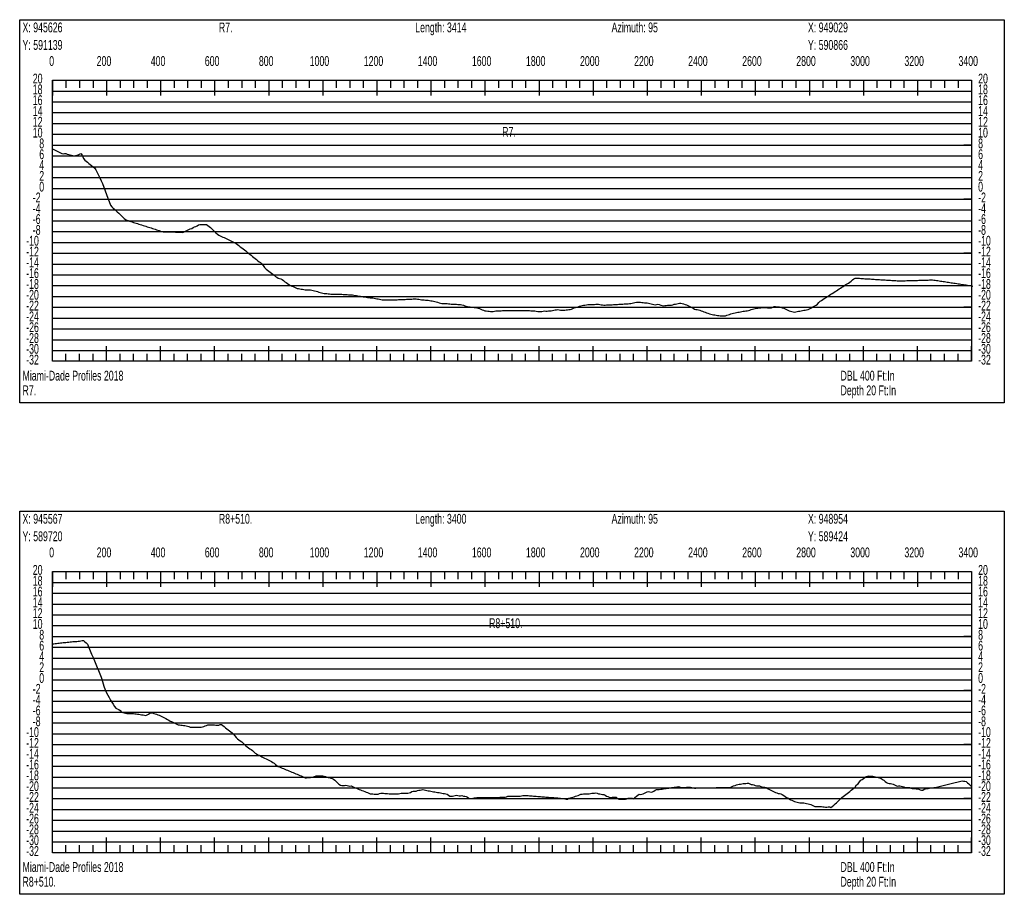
# Model space of a CAD drawing. Header units: feet. Extents: x 1 to 30, y -268 to -1.
# Tile 91 of 94: x 11 to 20, y -18 to -10. Entities that reach past the tile are written whole.
import ezdxf

# ---------------------------------------------------------------- set-up
doc = ezdxf.new("R2010")
doc.units = ezdxf.units.FT
doc.header["$MEASUREMENT"] = 0
doc.layers.add('LABELS', color=7, linetype='Continuous')
doc.layers.add('XSECTION', color=7, linetype='Continuous')

msp = doc.modelspace()

# ---------------------------------------------------------------- linework, layer by layer
at = {"layer": 'XSECTION', "color": 0, "linetype": 'Continuous'}
for points in [[(11.106, -10.09), (20.212, -10.09), (20.212, -13.635), (11.106, -13.635), (11.106, -10.09)], [(11.409, -10.65), (19.909, -10.65), (19.909, -13.25), (11.409, -13.25), (11.409, -10.65)], [(11.409, -10.65), (11.409, -10.791)], [(11.409, -10.65), (11.409, -10.791)], [(11.409, -10.65), (11.409, -10.72)], [(11.409, -10.65), (11.409, -10.72)], [(11.534, -10.65), (11.534, -10.72)], [(11.659, -10.65), (11.659, -10.72)], [(11.784, -10.65), (11.784, -10.72)], [(11.909, -10.65), (11.909, -10.791)], [(11.909, -10.65), (11.909, -10.72)], [(12.034, -10.65), (12.034, -10.72)], [(12.159, -10.65), (12.159, -10.72)], [(12.284, -10.65), (12.284, -10.72)], [(12.409, -10.65), (12.409, -10.791)], [(12.409, -10.65), (12.409, -10.72)], [(12.534, -10.65), (12.534, -10.72)], [(12.659, -10.65), (12.659, -10.72)], [(12.784, -10.65), (12.784, -10.72)], [(12.909, -10.65), (12.909, -10.791)], [(12.909, -10.65), (12.909, -10.72)], [(13.034, -10.65), (13.034, -10.72)], [(13.159, -10.65), (13.159, -10.72)], [(13.284, -10.65), (13.284, -10.72)], [(13.409, -10.65), (13.409, -10.791)], [(13.409, -10.65), (13.409, -10.72)], [(13.534, -10.65), (13.534, -10.72)], [(13.659, -10.65), (13.659, -10.72)], [(13.784, -10.65), (13.784, -10.72)], [(13.909, -10.65), (13.909, -10.791)], [(13.909, -10.65), (13.909, -10.72)], [(14.034, -10.65), (14.034, -10.72)], [(14.159, -10.65), (14.159, -10.72)], [(14.284, -10.65), (14.284, -10.72)], [(14.409, -10.65), (14.409, -10.791)], [(14.409, -10.65), (14.409, -10.72)], [(14.534, -10.65), (14.534, -10.72)], [(14.659, -10.65), (14.659, -10.72)], [(14.784, -10.65), (14.784, -10.72)], [(14.909, -10.65), (14.909, -10.791)], [(14.909, -10.65), (14.909, -10.72)], [(15.034, -10.65), (15.034, -10.72)], [(15.159, -10.65), (15.159, -10.72)], [(15.284, -10.65), (15.284, -10.72)], [(15.409, -10.65), (15.409, -10.791)], [(15.409, -10.65), (15.409, -10.72)], [(15.534, -10.65), (15.534, -10.72)], [(15.659, -10.65), (15.659, -10.72)], [(15.784, -10.65), (15.784, -10.72)], [(15.909, -10.65), (15.909, -10.791)], [(15.909, -10.65), (15.909, -10.72)], [(16.034, -10.65), (16.034, -10.72)], [(16.159, -10.65), (16.159, -10.72)], [(16.284, -10.65), (16.284, -10.72)], [(16.409, -10.65), (16.409, -10.791)], [(16.409, -10.65), (16.409, -10.72)], [(16.534, -10.65), (16.534, -10.72)], [(16.659, -10.65), (16.659, -10.72)], [(16.784, -10.65), (16.784, -10.72)], [(16.909, -10.65), (16.909, -10.791)], [(16.909, -10.65), (16.909, -10.72)], [(17.034, -10.65), (17.034, -10.72)], [(17.159, -10.65), (17.159, -10.72)], [(17.284, -10.65), (17.284, -10.72)], [(17.409, -10.65), (17.409, -10.791)], [(17.409, -10.65), (17.409, -10.72)], [(17.534, -10.65), (17.534, -10.72)], [(17.659, -10.65), (17.659, -10.72)], [(17.784, -10.65), (17.784, -10.72)], [(17.909, -10.65), (17.909, -10.791)], [(17.909, -10.65), (17.909, -10.72)], [(18.034, -10.65), (18.034, -10.72)], [(18.159, -10.65), (18.159, -10.72)], [(18.284, -10.65), (18.284, -10.72)], [(18.409, -10.65), (18.409, -10.791)], [(18.409, -10.65), (18.409, -10.72)], [(18.534, -10.65), (18.534, -10.72)], [(18.659, -10.65), (18.659, -10.72)], [(18.784, -10.65), (18.784, -10.72)], [(18.909, -10.65), (18.909, -10.791)], [(18.909, -10.65), (18.909, -10.72)], [(19.034, -10.65), (19.034, -10.72)], [(19.159, -10.65), (19.159, -10.72)], [(19.284, -10.65), (19.284, -10.72)], [(19.409, -10.65), (19.409, -10.791)], [(19.409, -10.65), (19.409, -10.72)], [(19.534, -10.65), (19.534, -10.72)], [(19.659, -10.65), (19.659, -10.72)], [(19.784, -10.65), (19.784, -10.72)], [(19.909, -10.65), (19.909, -10.791)], [(19.909, -10.65), (19.909, -10.72)], [(11.409, -11.25), (11.479, -11.25)], [(19.909, -11.25), (19.839, -11.25)], [(11.409, -11.75), (11.479, -11.75)], [(19.909, -11.75), (19.839, -11.75)], [(11.409, -12.25), (11.479, -12.25)], [(19.909, -12.25), (19.839, -12.25)], [(11.409, -12.75), (11.479, -12.75)], [(19.909, -12.75), (19.839, -12.75)], [(11.409, -13.25), (11.409, -13.109)], [(11.409, -13.25), (11.409, -13.109)], [(11.909, -13.25), (11.909, -13.109)], [(12.409, -13.25), (12.409, -13.109)], [(12.909, -13.25), (12.909, -13.109)], [(13.409, -13.25), (13.409, -13.109)], [(13.909, -13.25), (13.909, -13.109)], [(14.409, -13.25), (14.409, -13.109)], [(14.909, -13.25), (14.909, -13.109)], [(15.409, -13.25), (15.409, -13.109)], [(15.909, -13.25), (15.909, -13.109)], [(16.409, -13.25), (16.409, -13.109)], [(16.909, -13.25), (16.909, -13.109)], [(17.409, -13.25), (17.409, -13.109)], [(17.909, -13.25), (17.909, -13.109)], [(18.409, -13.25), (18.409, -13.109)], [(18.909, -13.25), (18.909, -13.109)], [(19.409, -13.25), (19.409, -13.109)], [(19.909, -13.25), (19.909, -13.109)], [(11.409, -13.25), (11.409, -13.18)], [(11.409, -13.25), (11.409, -13.18)], [(11.534, -13.25), (11.534, -13.18)], [(11.659, -13.25), (11.659, -13.18)], [(11.784, -13.25), (11.784, -13.18)], [(11.909, -13.25), (11.909, -13.18)], [(12.034, -13.25), (12.034, -13.18)], [(12.159, -13.25), (12.159, -13.18)], [(12.284, -13.25), (12.284, -13.18)], [(12.409, -13.25), (12.409, -13.18)], [(12.534, -13.25), (12.534, -13.18)], [(12.659, -13.25), (12.659, -13.18)], [(12.784, -13.25), (12.784, -13.18)], [(12.909, -13.25), (12.909, -13.18)], [(13.034, -13.25), (13.034, -13.18)], [(13.159, -13.25), (13.159, -13.18)], [(13.284, -13.25), (13.284, -13.18)], [(13.409, -13.25), (13.409, -13.18)], [(13.534, -13.25), (13.534, -13.18)], [(13.659, -13.25), (13.659, -13.18)], [(13.784, -13.25), (13.784, -13.18)], [(13.909, -13.25), (13.909, -13.18)], [(14.034, -13.25), (14.034, -13.18)], [(14.159, -13.25), (14.159, -13.18)], [(14.284, -13.25), (14.284, -13.18)], [(14.409, -13.25), (14.409, -13.18)], [(14.534, -13.25), (14.534, -13.18)], [(14.659, -13.25), (14.659, -13.18)], [(14.784, -13.25), (14.784, -13.18)], [(14.909, -13.25), (14.909, -13.18)], [(15.034, -13.25), (15.034, -13.18)], [(15.159, -13.25), (15.159, -13.18)], [(15.284, -13.25), (15.284, -13.18)], [(15.409, -13.25), (15.409, -13.18)], [(15.534, -13.25), (15.534, -13.18)], [(15.659, -13.25), (15.659, -13.18)], [(15.784, -13.25), (15.784, -13.18)], [(15.909, -13.25), (15.909, -13.18)], [(16.034, -13.25), (16.034, -13.18)], [(16.159, -13.25), (16.159, -13.18)], [(16.284, -13.25), (16.284, -13.18)], [(16.409, -13.25), (16.409, -13.18)], [(16.534, -13.25), (16.534, -13.18)], [(16.659, -13.25), (16.659, -13.18)], [(16.784, -13.25), (16.784, -13.18)], [(16.909, -13.25), (16.909, -13.18)], [(17.034, -13.25), (17.034, -13.18)], [(17.159, -13.25), (17.159, -13.18)], [(17.284, -13.25), (17.284, -13.18)], [(17.409, -13.25), (17.409, -13.18)], [(17.534, -13.25), (17.534, -13.18)], [(17.659, -13.25), (17.659, -13.18)], [(17.784, -13.25), (17.784, -13.18)], [(17.909, -13.25), (17.909, -13.18)], [(18.034, -13.25), (18.034, -13.18)], [(18.159, -13.25), (18.159, -13.18)], [(18.284, -13.25), (18.284, -13.18)], [(18.409, -13.25), (18.409, -13.18)], [(18.534, -13.25), (18.534, -13.18)], [(18.659, -13.25), (18.659, -13.18)], [(18.784, -13.25), (18.784, -13.18)], [(18.909, -13.25), (18.909, -13.18)], [(19.034, -13.25), (19.034, -13.18)], [(19.159, -13.25), (19.159, -13.18)], [(19.284, -13.25), (19.284, -13.18)], [(19.409, -13.25), (19.409, -13.18)], [(19.534, -13.25), (19.534, -13.18)], [(19.659, -13.25), (19.659, -13.18)], [(19.784, -13.25), (19.784, -13.18)], [(19.909, -13.25), (19.909, -13.18)], [(11.106, -14.635), (20.212, -14.635), (20.212, -18.18), (11.106, -18.18), (11.106, -14.635)], [(11.409, -15.195), (19.909, -15.195), (19.909, -17.795), (11.409, -17.795), (11.409, -15.195)], [(11.409, -15.195), (11.409, -15.336)], [(11.409, -15.195), (11.409, -15.336)], [(11.409, -15.195), (11.409, -15.265)], [(11.409, -15.195), (11.409, -15.265)], [(11.534, -15.195), (11.534, -15.265)], [(11.659, -15.195), (11.659, -15.265)], [(11.784, -15.195), (11.784, -15.265)], [(11.909, -15.195), (11.909, -15.336)], [(11.909, -15.195), (11.909, -15.265)], [(12.034, -15.195), (12.034, -15.265)], [(12.159, -15.195), (12.159, -15.265)], [(12.284, -15.195), (12.284, -15.265)], [(12.409, -15.195), (12.409, -15.336)], [(12.409, -15.195), (12.409, -15.265)], [(12.534, -15.195), (12.534, -15.265)], [(12.659, -15.195), (12.659, -15.265)], [(12.784, -15.195), (12.784, -15.265)], [(12.909, -15.195), (12.909, -15.336)], [(12.909, -15.195), (12.909, -15.265)], [(13.034, -15.195), (13.034, -15.265)], [(13.159, -15.195), (13.159, -15.265)], [(13.284, -15.195), (13.284, -15.265)], [(13.409, -15.195), (13.409, -15.336)], [(13.409, -15.195), (13.409, -15.265)], [(13.534, -15.195), (13.534, -15.265)], [(13.659, -15.195), (13.659, -15.265)], [(13.784, -15.195), (13.784, -15.265)], [(13.909, -15.195), (13.909, -15.336)], [(13.909, -15.195), (13.909, -15.265)], [(14.034, -15.195), (14.034, -15.265)], [(14.159, -15.195), (14.159, -15.265)], [(14.284, -15.195), (14.284, -15.265)], [(14.409, -15.195), (14.409, -15.336)], [(14.409, -15.195), (14.409, -15.265)], [(14.534, -15.195), (14.534, -15.265)], [(14.659, -15.195), (14.659, -15.265)], [(14.784, -15.195), (14.784, -15.265)], [(14.909, -15.195), (14.909, -15.336)], [(14.909, -15.195), (14.909, -15.265)], [(15.034, -15.195), (15.034, -15.265)], [(15.159, -15.195), (15.159, -15.265)], [(15.284, -15.195), (15.284, -15.265)], [(15.409, -15.195), (15.409, -15.336)], [(15.409, -15.195), (15.409, -15.265)], [(15.534, -15.195), (15.534, -15.265)], [(15.659, -15.195), (15.659, -15.265)], [(15.784, -15.195), (15.784, -15.265)], [(15.909, -15.195), (15.909, -15.336)], [(15.909, -15.195), (15.909, -15.265)], [(16.034, -15.195), (16.034, -15.265)], [(16.159, -15.195), (16.159, -15.265)], [(16.284, -15.195), (16.284, -15.265)], [(16.409, -15.195), (16.409, -15.336)], [(16.409, -15.195), (16.409, -15.265)], [(16.534, -15.195), (16.534, -15.265)], [(16.659, -15.195), (16.659, -15.265)], [(16.784, -15.195), (16.784, -15.265)], [(16.909, -15.195), (16.909, -15.336)], [(16.909, -15.195), (16.909, -15.265)], [(17.034, -15.195), (17.034, -15.265)], [(17.159, -15.195), (17.159, -15.265)], [(17.284, -15.195), (17.284, -15.265)], [(17.409, -15.195), (17.409, -15.336)], [(17.409, -15.195), (17.409, -15.265)], [(17.534, -15.195), (17.534, -15.265)], [(17.659, -15.195), (17.659, -15.265)], [(17.784, -15.195), (17.784, -15.265)], [(17.909, -15.195), (17.909, -15.336)], [(17.909, -15.195), (17.909, -15.265)], [(18.034, -15.195), (18.034, -15.265)], [(18.159, -15.195), (18.159, -15.265)], [(18.284, -15.195), (18.284, -15.265)], [(18.409, -15.195), (18.409, -15.336)], [(18.409, -15.195), (18.409, -15.265)], [(18.534, -15.195), (18.534, -15.265)], [(18.659, -15.195), (18.659, -15.265)], [(18.784, -15.195), (18.784, -15.265)], [(18.909, -15.195), (18.909, -15.336)], [(18.909, -15.195), (18.909, -15.265)], [(19.034, -15.195), (19.034, -15.265)], [(19.159, -15.195), (19.159, -15.265)], [(19.284, -15.195), (19.284, -15.265)], [(19.409, -15.195), (19.409, -15.336)], [(19.409, -15.195), (19.409, -15.265)], [(19.534, -15.195), (19.534, -15.265)], [(19.659, -15.195), (19.659, -15.265)], [(19.784, -15.195), (19.784, -15.265)], [(19.909, -15.195), (19.909, -15.336)], [(19.909, -15.195), (19.909, -15.265)], [(11.409, -15.795), (11.479, -15.795)], [(19.909, -15.795), (19.839, -15.795)], [(11.409, -16.295), (11.479, -16.295)], [(19.909, -16.295), (19.839, -16.295)], [(11.409, -16.795), (11.479, -16.795)], [(19.909, -16.795), (19.839, -16.795)], [(11.409, -17.295), (11.479, -17.295)], [(19.909, -17.295), (19.839, -17.295)], [(11.409, -17.795), (11.409, -17.654)], [(11.409, -17.795), (11.409, -17.654)], [(11.909, -17.795), (11.909, -17.654)], [(12.409, -17.795), (12.409, -17.654)], [(12.909, -17.795), (12.909, -17.654)], [(13.409, -17.795), (13.409, -17.654)], [(13.909, -17.795), (13.909, -17.654)], [(14.409, -17.795), (14.409, -17.654)], [(14.909, -17.795), (14.909, -17.654)], [(15.409, -17.795), (15.409, -17.654)], [(15.909, -17.795), (15.909, -17.654)], [(16.409, -17.795), (16.409, -17.654)], [(16.909, -17.795), (16.909, -17.654)], [(17.409, -17.795), (17.409, -17.654)], [(17.909, -17.795), (17.909, -17.654)], [(18.409, -17.795), (18.409, -17.654)], [(18.909, -17.795), (18.909, -17.654)], [(19.409, -17.795), (19.409, -17.654)], [(19.909, -17.795), (19.909, -17.654)], [(11.409, -17.795), (11.409, -17.725)], [(11.409, -17.795), (11.409, -17.725)], [(11.534, -17.795), (11.534, -17.725)], [(11.659, -17.795), (11.659, -17.725)], [(11.784, -17.795), (11.784, -17.725)], [(11.909, -17.795), (11.909, -17.725)], [(12.034, -17.795), (12.034, -17.725)], [(12.159, -17.795), (12.159, -17.725)], [(12.284, -17.795), (12.284, -17.725)], [(12.409, -17.795), (12.409, -17.725)], [(12.534, -17.795), (12.534, -17.725)], [(12.659, -17.795), (12.659, -17.725)], [(12.784, -17.795), (12.784, -17.725)], [(12.909, -17.795), (12.909, -17.725)], [(13.034, -17.795), (13.034, -17.725)], [(13.159, -17.795), (13.159, -17.725)], [(13.284, -17.795), (13.284, -17.725)], [(13.409, -17.795), (13.409, -17.725)], [(13.534, -17.795), (13.534, -17.725)], [(13.659, -17.795), (13.659, -17.725)], [(13.784, -17.795), (13.784, -17.725)], [(13.909, -17.795), (13.909, -17.725)], [(14.034, -17.795), (14.034, -17.725)], [(14.159, -17.795), (14.159, -17.725)], [(14.284, -17.795), (14.284, -17.725)], [(14.409, -17.795), (14.409, -17.725)], [(14.534, -17.795), (14.534, -17.725)], [(14.659, -17.795), (14.659, -17.725)], [(14.784, -17.795), (14.784, -17.725)], [(14.909, -17.795), (14.909, -17.725)], [(15.034, -17.795), (15.034, -17.725)], [(15.159, -17.795), (15.159, -17.725)], [(15.284, -17.795), (15.284, -17.725)], [(15.409, -17.795), (15.409, -17.725)], [(15.534, -17.795), (15.534, -17.725)], [(15.659, -17.795), (15.659, -17.725)], [(15.784, -17.795), (15.784, -17.725)], [(15.909, -17.795), (15.909, -17.725)], [(16.034, -17.795), (16.034, -17.725)], [(16.159, -17.795), (16.159, -17.725)], [(16.284, -17.795), (16.284, -17.725)], [(16.409, -17.795), (16.409, -17.725)], [(16.534, -17.795), (16.534, -17.725)], [(16.659, -17.795), (16.659, -17.725)], [(16.784, -17.795), (16.784, -17.725)], [(16.909, -17.795), (16.909, -17.725)], [(17.034, -17.795), (17.034, -17.725)], [(17.159, -17.795), (17.159, -17.725)], [(17.284, -17.795), (17.284, -17.725)], [(17.409, -17.795), (17.409, -17.725)], [(17.534, -17.795), (17.534, -17.725)], [(17.659, -17.795), (17.659, -17.725)], [(17.784, -17.795), (17.784, -17.725)], [(17.909, -17.795), (17.909, -17.725)], [(18.034, -17.795), (18.034, -17.725)], [(18.159, -17.795), (18.159, -17.725)], [(18.284, -17.795), (18.284, -17.725)], [(18.409, -17.795), (18.409, -17.725)], [(18.534, -17.795), (18.534, -17.725)], [(18.659, -17.795), (18.659, -17.725)], [(18.784, -17.795), (18.784, -17.725)], [(18.909, -17.795), (18.909, -17.725)], [(19.034, -17.795), (19.034, -17.725)], [(19.159, -17.795), (19.159, -17.725)], [(19.284, -17.795), (19.284, -17.725)], [(19.409, -17.795), (19.409, -17.725)], [(19.534, -17.795), (19.534, -17.725)], [(19.659, -17.795), (19.659, -17.725)], [(19.784, -17.795), (19.784, -17.725)], [(19.909, -17.795), (19.909, -17.725)]]:
    msp.add_lwpolyline(points, dxfattribs=at)
at = {"layer": 'XSECTION', "color": 0}
for points in [[(11.409, -10.75), (19.909, -10.75)], [(11.409, -10.85), (19.909, -10.85)], [(11.409, -10.95), (19.909, -10.95)], [(11.409, -11.05), (19.909, -11.05)], [(11.409, -11.15), (19.909, -11.15)], [(11.409, -11.25), (19.909, -11.25)], [(11.409, -11.35), (19.909, -11.35)], [(11.409, -11.45), (19.909, -11.45)], [(11.409, -11.55), (19.909, -11.55)], [(11.409, -11.65), (19.909, -11.65)], [(11.409, -11.75), (19.909, -11.75)], [(11.409, -11.85), (19.909, -11.85)], [(11.409, -11.95), (19.909, -11.95)], [(11.409, -12.05), (19.909, -12.05)], [(11.409, -12.15), (19.909, -12.15)], [(11.409, -12.25), (19.909, -12.25)], [(11.409, -12.35), (19.909, -12.35)], [(11.409, -12.45), (19.909, -12.45)], [(11.409, -12.55), (19.909, -12.55)], [(11.409, -12.65), (19.909, -12.65)], [(11.409, -12.75), (19.909, -12.75)], [(11.409, -12.85), (19.909, -12.85)], [(11.409, -12.95), (19.909, -12.95)], [(11.409, -13.05), (19.909, -13.05)], [(11.409, -13.15), (19.909, -13.15)], [(11.409, -15.295), (19.909, -15.295)], [(11.409, -15.395), (19.909, -15.395)], [(11.409, -15.495), (19.909, -15.495)], [(11.409, -15.595), (19.909, -15.595)], [(11.409, -15.695), (19.909, -15.695)], [(11.409, -15.795), (19.909, -15.795)], [(11.409, -15.895), (19.909, -15.895)], [(11.409, -15.995), (19.909, -15.995)], [(11.409, -16.095), (19.909, -16.095)], [(11.409, -16.195), (19.909, -16.195)], [(11.409, -16.295), (19.909, -16.295)], [(11.409, -16.395), (19.909, -16.395)], [(11.409, -16.495), (19.909, -16.495)], [(11.409, -16.595), (19.909, -16.595)], [(11.409, -16.695), (19.909, -16.695)], [(11.409, -16.795), (19.909, -16.795)], [(11.409, -16.895), (19.909, -16.895)], [(11.409, -16.995), (19.909, -16.995)], [(11.409, -17.095), (19.909, -17.095)], [(11.409, -17.195), (19.909, -17.195)], [(11.409, -17.295), (19.909, -17.295)], [(11.409, -17.395), (19.909, -17.395)], [(11.409, -17.495), (19.909, -17.495)], [(11.409, -17.595), (19.909, -17.595)], [(11.409, -17.695), (19.909, -17.695)]]:
    msp.add_lwpolyline(points, dxfattribs=at)
at = {"layer": 'XSECTION', "color": 5, "linetype": 'Continuous'}
for points in [[(11.409, -11.286), (11.4215, -11.292), (11.434, -11.298), (11.4465, -11.304), (11.459, -11.3095), (11.4715, -11.3155), (11.484, -11.3215), (11.4965, -11.3275), (11.509, -11.3295), (11.5215, -11.329), (11.534, -11.329), (11.5465, -11.333), (11.559, -11.3365), (11.5715, -11.34), (11.584, -11.344), (11.5965, -11.3475), (11.609, -11.35), (11.6215, -11.347), (11.634, -11.3435), (11.6465, -11.34), (11.659, -11.334), (11.6715, -11.328), (11.684, -11.343), (11.6965, -11.3735), (11.709, -11.389), (11.7215, -11.399), (11.734, -11.409), (11.7465, -11.4195), (11.759, -11.4295), (11.7715, -11.44), (11.784, -11.45), (11.7965, -11.46), (11.809, -11.4795), (11.8215, -11.5045), (11.834, -11.529), (11.8465, -11.554), (11.859, -11.579), (11.8715, -11.606), (11.884, -11.6395), (11.8965, -11.673), (11.909, -11.706), (11.9215, -11.7395), (11.934, -11.7725), (11.9465, -11.806), (11.959, -11.8205), (11.9715, -11.832), (11.984, -11.844), (11.9965, -11.856), (12.009, -11.868), (12.0215, -11.88), (12.034, -11.892), (12.0465, -11.904), (12.059, -11.916), (12.0715, -11.928), (12.084, -11.9385), (12.0965, -11.9435), (12.109, -11.9485), (12.1215, -11.9525), (12.134, -11.9565), (12.1465, -11.9605), (12.159, -11.9645), (12.1715, -11.9685), (12.184, -11.9725), (12.1965, -11.9765), (12.209, -11.9805), (12.2215, -11.9845), (12.234, -11.9885), (12.2465, -11.9925), (12.259, -11.9965), (12.2715, -12.0005), (12.284, -12.0045), (12.2965, -12.0085), (12.309, -12.0125), (12.3215, -12.0165), (12.334, -12.0205), (12.3465, -12.0245), (12.359, -12.0285), (12.3715, -12.033), (12.384, -12.037), (12.3965, -12.041), (12.409, -12.045), (12.4215, -12.049), (12.434, -12.053), (12.4465, -12.053), (12.459, -12.053), (12.4715, -12.0525), (12.484, -12.0525), (12.4965, -12.0525), (12.509, -12.0525), (12.5215, -12.053), (12.534, -12.0535), (12.5465, -12.054), (12.559, -12.0545), (12.5715, -12.0555), (12.584, -12.056), (12.5965, -12.0565), (12.609, -12.057), (12.6215, -12.0565), (12.634, -12.0505), (12.6465, -12.0445), (12.659, -12.038), (12.6715, -12.032), (12.684, -12.026), (12.6965, -12.02), (12.709, -12.0135), (12.7215, -12.0075), (12.734, -12.0015), (12.7465, -11.9955), (12.759, -11.989), (12.7715, -11.985), (12.784, -11.985), (12.7965, -11.985), (12.809, -11.985), (12.8215, -11.985), (12.834, -11.985), (12.8465, -11.9935), (12.859, -12.002), (12.8715, -12.0135), (12.884, -12.0255), (12.8965, -12.037), (12.909, -12.049), (12.9215, -12.0605), (12.934, -12.0725), (12.9465, -12.082), (12.959, -12.0895), (12.9715, -12.0955), (12.984, -12.1005), (12.9965, -12.106), (13.009, -12.111), (13.0215, -12.117), (13.034, -12.124), (13.0465, -12.1295), (13.059, -12.135), (13.0715, -12.141), (13.084, -12.1475), (13.0965, -12.154), (13.109, -12.1605), (13.1215, -12.17), (13.134, -12.18), (13.1465, -12.19), (13.159, -12.1995), (13.1715, -12.2095), (13.184, -12.2195), (13.1965, -12.2295), (13.209, -12.2395), (13.2215, -12.2495), (13.234, -12.2595), (13.2465, -12.2695), (13.259, -12.279), (13.2715, -12.289), (13.284, -12.299), (13.2965, -12.309), (13.309, -12.319), (13.3215, -12.3285), (13.334, -12.3365), (13.3465, -12.3475), (13.359, -12.364), (13.3715, -12.381), (13.384, -12.3975), (13.3965, -12.4075), (13.409, -12.416), (13.4215, -12.425), (13.434, -12.4335), (13.4465, -12.4425), (13.459, -12.453), (13.4715, -12.465), (13.484, -12.473), (13.4965, -12.4805), (13.509, -12.483), (13.5215, -12.487), (13.534, -12.4925), (13.5465, -12.5025), (13.559, -12.5145), (13.5715, -12.521), (13.584, -12.529), (13.5965, -12.5405), (13.609, -12.548), (13.6215, -12.5535), (13.634, -12.559), (13.6465, -12.5645), (13.659, -12.57), (13.6715, -12.575), (13.684, -12.5775), (13.6965, -12.58), (13.709, -12.5815), (13.7215, -12.5835), (13.734, -12.5855), (13.7465, -12.5875), (13.759, -12.589), (13.7715, -12.589), (13.784, -12.589), (13.7965, -12.589), (13.809, -12.591), (13.8215, -12.594), (13.834, -12.598), (13.8465, -12.602), (13.859, -12.6055), (13.8715, -12.6095), (13.884, -12.6135), (13.8965, -12.6175), (13.909, -12.62), (13.9215, -12.6215), (13.934, -12.6225), (13.9465, -12.624), (13.959, -12.6255), (13.9715, -12.6265), (13.984, -12.628), (13.9965, -12.629), (14.009, -12.6285), (14.0215, -12.6285), (14.034, -12.6285), (14.0465, -12.6285), (14.059, -12.6285), (14.0715, -12.628), (14.084, -12.6285), (14.0965, -12.631), (14.109, -12.633), (14.1215, -12.633), (14.134, -12.633), (14.1465, -12.634), (14.159, -12.635), (14.1715, -12.636), (14.184, -12.6365), (14.1965, -12.638), (14.209, -12.6405), (14.2215, -12.6425), (14.234, -12.6445), (14.2465, -12.6465), (14.259, -12.6485), (14.2715, -12.6505), (14.284, -12.6525), (14.2965, -12.6545), (14.309, -12.6565), (14.3215, -12.6585), (14.334, -12.6605), (14.3465, -12.662), (14.359, -12.662), (14.3715, -12.6635), (14.384, -12.666), (14.3965, -12.6685), (14.409, -12.671), (14.4215, -12.6735), (14.434, -12.6755), (14.4465, -12.678), (14.459, -12.6805), (14.4715, -12.6815), (14.484, -12.6815), (14.4965, -12.682), (14.509, -12.682), (14.5215, -12.682), (14.534, -12.682), (14.5465, -12.682), (14.559, -12.6825), (14.5715, -12.6825), (14.584, -12.6825), (14.5965, -12.6825), (14.609, -12.6795), (14.6215, -12.6785), (14.634, -12.6785), (14.6465, -12.6785), (14.659, -12.6785), (14.6715, -12.6795), (14.684, -12.6765), (14.6965, -12.6745), (14.709, -12.6745), (14.7215, -12.6745), (14.734, -12.6745), (14.7465, -12.672), (14.759, -12.6705), (14.7715, -12.673), (14.784, -12.675), (14.7965, -12.675), (14.809, -12.677), (14.8215, -12.68), (14.834, -12.68), (14.8465, -12.681), (14.859, -12.684), (14.8715, -12.685), (14.884, -12.6855), (14.8965, -12.6885), (14.909, -12.691), (14.9215, -12.691), (14.934, -12.6925), (14.9465, -12.696), (14.959, -12.7), (14.9715, -12.7035), (14.984, -12.7075), (14.9965, -12.7115), (15.009, -12.715), (15.0215, -12.7155), (15.034, -12.7155), (15.0465, -12.7155), (15.059, -12.716), (15.0715, -12.717), (15.084, -12.7185), (15.0965, -12.72), (15.109, -12.7205), (15.1215, -12.7205), (15.134, -12.7205), (15.1465, -12.722), (15.159, -12.7245), (15.1715, -12.725), (15.184, -12.7255), (15.1965, -12.728), (15.209, -12.7315), (15.2215, -12.737), (15.234, -12.741), (15.2465, -12.7425), (15.259, -12.7445), (15.2715, -12.7465), (15.284, -12.748), (15.2965, -12.75), (15.309, -12.7515), (15.3215, -12.7535), (15.334, -12.755), (15.3465, -12.758), (15.359, -12.761), (15.3715, -12.767), (15.384, -12.7725), (15.3965, -12.778), (15.409, -12.782), (15.4215, -12.7845), (15.434, -12.7855), (15.4465, -12.787), (15.459, -12.788), (15.4715, -12.789), (15.484, -12.7895), (15.4965, -12.7865), (15.509, -12.7845), (15.5215, -12.7835), (15.534, -12.783), (15.5465, -12.782), (15.559, -12.7815), (15.5715, -12.7805), (15.584, -12.78), (15.5965, -12.7795), (15.609, -12.7795), (15.6215, -12.7795), (15.634, -12.7795), (15.6465, -12.7795), (15.659, -12.7795), (15.6715, -12.7795), (15.684, -12.7795), (15.6965, -12.7795), (15.709, -12.7795), (15.7215, -12.7795), (15.734, -12.7795), (15.7465, -12.7795), (15.759, -12.7795), (15.7715, -12.7795), (15.784, -12.7795), (15.7965, -12.7795), (15.809, -12.7795), (15.8215, -12.7805), (15.834, -12.7835), (15.8465, -12.7845), (15.859, -12.7845), (15.8715, -12.7845), (15.884, -12.7855), (15.8965, -12.788), (15.909, -12.7895), (15.9215, -12.7895), (15.934, -12.788), (15.9465, -12.785), (15.959, -12.7845), (15.9715, -12.785), (15.984, -12.785), (15.9965, -12.7845), (16.009, -12.7845), (16.0215, -12.7835), (16.034, -12.781), (16.0465, -12.778), (16.059, -12.775), (16.0715, -12.7725), (16.084, -12.771), (16.0965, -12.774), (16.109, -12.7755), (16.1215, -12.7755), (16.134, -12.7755), (16.1465, -12.7755), (16.159, -12.775), (16.1715, -12.7735), (16.184, -12.7715), (16.1965, -12.7695), (16.209, -12.7665), (16.2215, -12.7615), (16.234, -12.756), (16.2465, -12.7535), (16.259, -12.75), (16.2715, -12.7445), (16.284, -12.7405), (16.2965, -12.7375), (16.309, -12.735), (16.3215, -12.732), (16.334, -12.7295), (16.3465, -12.7265), (16.359, -12.7255), (16.3715, -12.725), (16.384, -12.7245), (16.3965, -12.724), (16.409, -12.7235), (16.4215, -12.723), (16.434, -12.7225), (16.4465, -12.722), (16.459, -12.721), (16.4715, -12.723), (16.484, -12.726), (16.4965, -12.7285), (16.509, -12.73), (16.5215, -12.7295), (16.534, -12.7285), (16.5465, -12.728), (16.559, -12.7275), (16.5715, -12.7265), (16.584, -12.726), (16.5965, -12.725), (16.609, -12.7245), (16.6215, -12.7235), (16.634, -12.723), (16.6465, -12.722), (16.659, -12.7215), (16.6715, -12.7205), (16.684, -12.72), (16.6965, -12.719), (16.709, -12.7185), (16.7215, -12.7175), (16.734, -12.717), (16.7465, -12.716), (16.759, -12.7145), (16.7715, -12.7115), (16.784, -12.7095), (16.7965, -12.706), (16.809, -12.703), (16.8215, -12.702), (16.834, -12.702), (16.8465, -12.7035), (16.859, -12.7055), (16.8715, -12.707), (16.884, -12.7085), (16.8965, -12.7095), (16.909, -12.7105), (16.9215, -12.712), (16.934, -12.715), (16.9465, -12.718), (16.959, -12.721), (16.9715, -12.724), (16.984, -12.7265), (16.9965, -12.7245), (17.009, -12.7225), (17.0215, -12.724), (17.034, -12.7295), (17.0465, -12.735), (17.059, -12.736), (17.0715, -12.7345), (17.084, -12.733), (17.0965, -12.732), (17.109, -12.732), (17.1215, -12.732), (17.134, -12.73), (17.1465, -12.726), (17.159, -12.7225), (17.1715, -12.72), (17.184, -12.717), (17.1965, -12.7145), (17.209, -12.7125), (17.2215, -12.713), (17.234, -12.7145), (17.2465, -12.7175), (17.259, -12.723), (17.2715, -12.729), (17.284, -12.735), (17.2965, -12.741), (17.309, -12.747), (17.3215, -12.7525), (17.334, -12.7585), (17.3465, -12.7665), (17.359, -12.7715), (17.3715, -12.7715), (17.384, -12.7735), (17.3965, -12.778), (17.409, -12.7825), (17.4215, -12.7875), (17.434, -12.792), (17.4465, -12.7965), (17.459, -12.8015), (17.4715, -12.806), (17.484, -12.81), (17.4965, -12.8125), (17.509, -12.816), (17.5215, -12.819), (17.534, -12.821), (17.5465, -12.823), (17.559, -12.825), (17.5715, -12.827), (17.584, -12.8285), (17.5965, -12.8285), (17.609, -12.8285), (17.6215, -12.8285), (17.634, -12.8285), (17.6465, -12.8245), (17.659, -12.819), (17.6715, -12.8155), (17.684, -12.8115), (17.6965, -12.808), (17.709, -12.8045), (17.7215, -12.8005), (17.734, -12.797), (17.7465, -12.795), (17.759, -12.795), (17.7715, -12.793), (17.784, -12.7905), (17.7965, -12.7875), (17.809, -12.785), (17.8215, -12.7835), (17.834, -12.782), (17.8465, -12.7805), (17.859, -12.776), (17.8715, -12.7705), (17.884, -12.7675), (17.8965, -12.7645), (17.909, -12.7615), (17.9215, -12.7595), (17.934, -12.7575), (17.9465, -12.7555), (17.959, -12.754), (17.9715, -12.751), (17.984, -12.7515), (17.9965, -12.7525), (18.009, -12.753), (18.0215, -12.754), (18.034, -12.7545), (18.0465, -12.7555), (18.059, -12.755), (18.0715, -12.7495), (18.084, -12.7435), (18.0965, -12.7425), (18.109, -12.7445), (18.1215, -12.746), (18.134, -12.746), (18.1465, -12.7485), (18.159, -12.754), (18.1715, -12.7595), (18.184, -12.765), (18.1965, -12.7705), (18.209, -12.7765), (18.2215, -12.7825), (18.234, -12.7865), (18.2465, -12.7895), (18.259, -12.7925), (18.2715, -12.7945), (18.284, -12.792), (18.2965, -12.7895), (18.309, -12.7875), (18.3215, -12.785), (18.334, -12.7825), (18.3465, -12.7805), (18.359, -12.778), (18.3715, -12.7755), (18.384, -12.7735), (18.3965, -12.771), (18.409, -12.766), (18.4215, -12.758), (18.434, -12.7505), (18.4465, -12.7435), (18.459, -12.7375), (18.4715, -12.7315), (18.484, -12.7205), (18.4965, -12.707), (18.509, -12.694), (18.5215, -12.686), (18.534, -12.678), (18.5465, -12.67), (18.559, -12.662), (18.5715, -12.654), (18.584, -12.646), (18.5965, -12.6375), (18.609, -12.6295), (18.6215, -12.6215), (18.634, -12.6135), (18.6465, -12.6055), (18.659, -12.5975), (18.6715, -12.589), (18.684, -12.581), (18.6965, -12.573), (18.709, -12.565), (18.7215, -12.557), (18.734, -12.5485), (18.7465, -12.54), (18.759, -12.5325), (18.7715, -12.526), (18.784, -12.519), (18.7965, -12.508), (18.809, -12.4975), (18.8215, -12.487), (18.834, -12.4795), (18.8465, -12.4805), (18.859, -12.4815), (18.8715, -12.482), (18.884, -12.483), (18.8965, -12.484), (18.909, -12.4845), (18.9215, -12.4855), (18.934, -12.486), (18.9465, -12.487), (18.959, -12.488), (18.9715, -12.4885), (18.984, -12.4895), (18.9965, -12.49), (19.009, -12.491), (19.0215, -12.492), (19.034, -12.4925), (19.0465, -12.4935), (19.059, -12.494), (19.0715, -12.495), (19.084, -12.496), (19.0965, -12.4965), (19.109, -12.4975), (19.1215, -12.498), (19.134, -12.499), (19.1465, -12.4995), (19.159, -12.5005), (19.1715, -12.5015), (19.184, -12.502), (19.1965, -12.503), (19.209, -12.5035), (19.2215, -12.506), (19.234, -12.5055), (19.2465, -12.5055), (19.259, -12.505), (19.2715, -12.5045), (19.284, -12.5045), (19.2965, -12.504), (19.309, -12.5035), (19.3215, -12.5035), (19.334, -12.503), (19.3465, -12.5025), (19.359, -12.5025), (19.3715, -12.502), (19.384, -12.5015), (19.3965, -12.5015), (19.409, -12.501), (19.4215, -12.5005), (19.434, -12.5005), (19.4465, -12.5), (19.459, -12.4995), (19.4715, -12.4995), (19.484, -12.499), (19.4965, -12.499), (19.509, -12.4985), (19.5215, -12.4975), (19.534, -12.4965), (19.5465, -12.496), (19.559, -12.498), (19.5715, -12.4995), (19.584, -12.5015), (19.5965, -12.5035), (19.609, -12.5055), (19.6215, -12.5075), (19.634, -12.509), (19.6465, -12.511), (19.659, -12.513), (19.6715, -12.515), (19.684, -12.517), (19.6965, -12.519), (19.709, -12.5205), (19.7215, -12.5225), (19.734, -12.5245), (19.7465, -12.5265), (19.759, -12.5285), (19.7715, -12.5305), (19.784, -12.532), (19.7965, -12.534), (19.809, -12.536), (19.8215, -12.538), (19.834, -12.54), (19.8465, -12.542), (19.859, -12.5435), (19.8715, -12.5455), (19.884, -12.5475), (19.8965, -12.5495), (19.909, -12.5515), (19.9215, -12.5535)], [(11.409, -15.862), (11.4215, -15.862), (11.434, -15.8605), (11.4465, -15.859), (11.459, -15.8575), (11.4715, -15.8565), (11.484, -15.855), (11.4965, -15.8535), (11.509, -15.852), (11.5215, -15.851), (11.534, -15.8495), (11.5465, -15.848), (11.559, -15.8465), (11.5715, -15.845), (11.584, -15.844), (11.5965, -15.8425), (11.609, -15.841), (11.6215, -15.843), (11.634, -15.843), (11.6465, -15.8395), (11.659, -15.8375), (11.6715, -15.8355), (11.684, -15.8335), (11.6965, -15.833), (11.709, -15.8435), (11.7215, -15.853), (11.734, -15.8655), (11.7465, -15.8965), (11.759, -15.9275), (11.7715, -15.9585), (11.784, -15.9895), (11.7965, -16.0205), (11.809, -16.051), (11.8215, -16.0815), (11.834, -16.1105), (11.8465, -16.14), (11.859, -16.1715), (11.8715, -16.212), (11.884, -16.255), (11.8965, -16.29), (11.909, -16.316), (11.9215, -16.3385), (11.934, -16.361), (11.9465, -16.383), (11.959, -16.403), (11.9715, -16.4225), (11.984, -16.442), (11.9965, -16.4595), (12.009, -16.464), (12.0215, -16.4695), (12.034, -16.4795), (12.0465, -16.4945), (12.059, -16.4975), (12.0715, -16.5005), (12.084, -16.505), (12.0965, -16.507), (12.109, -16.507), (12.1215, -16.5075), (12.134, -16.5075), (12.1465, -16.508), (12.159, -16.5085), (12.1715, -16.5095), (12.184, -16.5105), (12.1965, -16.5125), (12.209, -16.515), (12.2215, -16.517), (12.234, -16.519), (12.2465, -16.521), (12.259, -16.523), (12.2715, -16.525), (12.284, -16.5205), (12.2965, -16.5145), (12.309, -16.5055), (12.3215, -16.501), (12.334, -16.5025), (12.3465, -16.5065), (12.359, -16.5105), (12.3715, -16.5145), (12.384, -16.5185), (12.3965, -16.5235), (12.409, -16.528), (12.4215, -16.535), (12.434, -16.5415), (12.4465, -16.5485), (12.459, -16.555), (12.4715, -16.5625), (12.484, -16.5705), (12.4965, -16.577), (12.509, -16.583), (12.5215, -16.589), (12.534, -16.595), (12.5465, -16.6015), (12.559, -16.6075), (12.5715, -16.6125), (12.584, -16.6125), (12.5965, -16.614), (12.609, -16.6155), (12.6215, -16.619), (12.634, -16.619), (12.6465, -16.6205), (12.659, -16.6245), (12.6715, -16.629), (12.684, -16.633), (12.6965, -16.6325), (12.709, -16.633), (12.7215, -16.633), (12.734, -16.6335), (12.7465, -16.6335), (12.759, -16.634), (12.7715, -16.6345), (12.784, -16.6345), (12.7965, -16.631), (12.809, -16.6275), (12.8215, -16.623), (12.834, -16.6185), (12.8465, -16.6135), (12.859, -16.613), (12.8715, -16.6135), (12.884, -16.6135), (12.8965, -16.6135), (12.909, -16.6135), (12.9215, -16.614), (12.934, -16.614), (12.9465, -16.614), (12.959, -16.61), (12.9715, -16.609), (12.984, -16.618), (12.9965, -16.6285), (13.009, -16.6395), (13.0215, -16.649), (13.034, -16.658), (13.0465, -16.667), (13.059, -16.676), (13.0715, -16.6865), (13.084, -16.7), (13.0965, -16.7145), (13.109, -16.729), (13.1215, -16.742), (13.134, -16.7515), (13.1465, -16.761), (13.159, -16.771), (13.1715, -16.781), (13.184, -16.7955), (13.1965, -16.8065), (13.209, -16.816), (13.2215, -16.8255), (13.234, -16.834), (13.2465, -16.841), (13.259, -16.8505), (13.2715, -16.8615), (13.284, -16.873), (13.2965, -16.8815), (13.309, -16.8895), (13.3215, -16.894), (13.334, -16.8995), (13.3465, -16.907), (13.359, -16.9145), (13.3715, -16.9215), (13.384, -16.926), (13.3965, -16.934), (13.409, -16.938), (13.4215, -16.944), (13.434, -16.9515), (13.4465, -16.9595), (13.459, -16.9675), (13.4715, -16.979), (13.484, -16.9895), (13.4965, -16.9965), (13.509, -17.002), (13.5215, -17.007), (13.534, -17.0125), (13.5465, -17.0175), (13.559, -17.0225), (13.5715, -17.028), (13.584, -17.033), (13.5965, -17.0385), (13.609, -17.0435), (13.6215, -17.049), (13.634, -17.054), (13.6465, -17.0595), (13.659, -17.0645), (13.6715, -17.07), (13.684, -17.075), (13.6965, -17.0805), (13.709, -17.0855), (13.7215, -17.091), (13.734, -17.096), (13.7465, -17.1015), (13.759, -17.104), (13.7715, -17.1005), (13.784, -17.1), (13.7965, -17.098), (13.809, -17.095), (13.8215, -17.092), (13.834, -17.089), (13.8465, -17.0855), (13.859, -17.083), (13.8715, -17.083), (13.884, -17.0835), (13.8965, -17.084), (13.909, -17.0845), (13.9215, -17.088), (13.934, -17.0915), (13.9465, -17.095), (13.959, -17.098), (13.9715, -17.098), (13.984, -17.1045), (13.9965, -17.1095), (14.009, -17.115), (14.0215, -17.1245), (14.034, -17.1375), (14.0465, -17.15), (14.059, -17.161), (14.0715, -17.169), (14.084, -17.1735), (14.0965, -17.175), (14.109, -17.175), (14.1215, -17.1715), (14.134, -17.1735), (14.1465, -17.1775), (14.159, -17.18), (14.1715, -17.1765), (14.184, -17.183), (14.1965, -17.189), (14.209, -17.194), (14.2215, -17.199), (14.234, -17.204), (14.2465, -17.209), (14.259, -17.214), (14.2715, -17.219), (14.284, -17.224), (14.2965, -17.2295), (14.309, -17.2345), (14.3215, -17.2395), (14.334, -17.2445), (14.3465, -17.2495), (14.359, -17.25), (14.3715, -17.2515), (14.384, -17.255), (14.3965, -17.255), (14.409, -17.255), (14.4215, -17.253), (14.434, -17.249), (14.4465, -17.2455), (14.459, -17.245), (14.4715, -17.2455), (14.484, -17.2465), (14.4965, -17.2475), (14.509, -17.2485), (14.5215, -17.2495), (14.534, -17.2505), (14.5465, -17.2505), (14.559, -17.2505), (14.5715, -17.2505), (14.584, -17.2505), (14.5965, -17.2505), (14.609, -17.25), (14.6215, -17.2485), (14.634, -17.245), (14.6465, -17.245), (14.659, -17.245), (14.6715, -17.245), (14.684, -17.245), (14.6965, -17.245), (14.709, -17.2425), (14.7215, -17.237), (14.734, -17.2295), (14.7465, -17.226), (14.759, -17.225), (14.7715, -17.2245), (14.784, -17.221), (14.7965, -17.217), (14.809, -17.2155), (14.8215, -17.214), (14.834, -17.211), (14.8465, -17.2145), (14.859, -17.2175), (14.8715, -17.2195), (14.884, -17.222), (14.8965, -17.224), (14.909, -17.2265), (14.9215, -17.2285), (14.934, -17.231), (14.9465, -17.233), (14.959, -17.235), (14.9715, -17.2375), (14.984, -17.2395), (14.9965, -17.242), (15.009, -17.244), (15.0215, -17.2465), (15.034, -17.2485), (15.0465, -17.251), (15.059, -17.2545), (15.0715, -17.2635), (15.084, -17.271), (15.0965, -17.271), (15.109, -17.2715), (15.1215, -17.2685), (15.134, -17.2655), (15.1465, -17.2625), (15.159, -17.266), (15.1715, -17.2695), (15.184, -17.27), (15.1965, -17.2675), (15.209, -17.2715), (15.2215, -17.2715), (15.234, -17.2755), (15.2465, -17.2825), (15.259, -17.29), (15.2715, -17.294), (15.284, -17.2925), (15.2965, -17.2895), (15.309, -17.2885), (15.3215, -17.2875), (15.334, -17.286), (15.3465, -17.286), (15.359, -17.286), (15.3715, -17.286), (15.384, -17.286), (15.3965, -17.2855), (15.409, -17.2855), (15.4215, -17.285), (15.434, -17.285), (15.4465, -17.2845), (15.459, -17.2845), (15.4715, -17.284), (15.484, -17.284), (15.4965, -17.2835), (15.509, -17.2835), (15.5215, -17.283), (15.534, -17.283), (15.5465, -17.2825), (15.559, -17.2825), (15.5715, -17.282), (15.584, -17.282), (15.5965, -17.28), (15.609, -17.277), (15.6215, -17.273), (15.634, -17.272), (15.6465, -17.272), (15.659, -17.272), (15.6715, -17.2715), (15.684, -17.2715), (15.6965, -17.272), (15.709, -17.2715), (15.7215, -17.272), (15.734, -17.272), (15.7465, -17.268), (15.759, -17.2675), (15.7715, -17.2675), (15.784, -17.2675), (15.7965, -17.2665), (15.809, -17.2675), (15.8215, -17.2685), (15.834, -17.2695), (15.8465, -17.2705), (15.859, -17.2715), (15.8715, -17.272), (15.884, -17.273), (15.8965, -17.274), (15.909, -17.275), (15.9215, -17.276), (15.934, -17.277), (15.9465, -17.278), (15.959, -17.279), (15.9715, -17.28), (15.984, -17.281), (15.9965, -17.282), (16.009, -17.283), (16.0215, -17.284), (16.034, -17.2845), (16.0465, -17.2855), (16.059, -17.2865), (16.0715, -17.2875), (16.084, -17.2885), (16.0965, -17.2895), (16.109, -17.291), (16.1215, -17.2925), (16.134, -17.2945), (16.1465, -17.2965), (16.159, -17.2985), (16.1715, -17.2995), (16.184, -17.292), (16.1965, -17.288), (16.209, -17.2845), (16.2215, -17.2805), (16.234, -17.277), (16.2465, -17.273), (16.259, -17.2695), (16.2715, -17.2655), (16.284, -17.259), (16.2965, -17.255), (16.309, -17.2535), (16.3215, -17.252), (16.334, -17.251), (16.3465, -17.2505), (16.359, -17.2505), (16.3715, -17.2505), (16.384, -17.247), (16.3965, -17.2455), (16.409, -17.2455), (16.4215, -17.245), (16.434, -17.242), (16.4465, -17.244), (16.459, -17.25), (16.4715, -17.2505), (16.484, -17.2545), (16.4965, -17.2565), (16.509, -17.258), (16.5215, -17.2625), (16.534, -17.271), (16.5465, -17.2765), (16.559, -17.281), (16.5715, -17.285), (16.584, -17.2815), (16.5965, -17.2815), (16.609, -17.2825), (16.6215, -17.282), (16.634, -17.2945), (16.6465, -17.2995), (16.659, -17.3005), (16.6715, -17.3), (16.684, -17.2995), (16.6965, -17.2985), (16.709, -17.2985), (16.7215, -17.2965), (16.734, -17.292), (16.7465, -17.292), (16.759, -17.291), (16.7715, -17.292), (16.784, -17.2955), (16.7965, -17.283), (16.809, -17.271), (16.8215, -17.2615), (16.834, -17.255), (16.8465, -17.256), (16.859, -17.255), (16.8715, -17.2515), (16.884, -17.244), (16.8965, -17.238), (16.909, -17.2315), (16.9215, -17.2305), (16.934, -17.232), (16.9465, -17.2355), (16.959, -17.232), (16.9715, -17.2255), (16.984, -17.217), (16.9965, -17.2115), (17.009, -17.2115), (17.0215, -17.21), (17.034, -17.208), (17.0465, -17.2065), (17.059, -17.2045), (17.0715, -17.2025), (17.084, -17.201), (17.0965, -17.199), (17.109, -17.197), (17.1215, -17.1955), (17.134, -17.1935), (17.1465, -17.1915), (17.159, -17.1895), (17.1715, -17.188), (17.184, -17.186), (17.1965, -17.184), (17.209, -17.187), (17.2215, -17.1905), (17.234, -17.193), (17.2465, -17.193), (17.259, -17.193), (17.2715, -17.188), (17.284, -17.188), (17.2965, -17.188), (17.309, -17.1895), (17.3215, -17.192), (17.334, -17.1955), (17.3465, -17.197), (17.359, -17.197), (17.3715, -17.1965), (17.384, -17.1965), (17.3965, -17.196), (17.409, -17.196), (17.4215, -17.196), (17.434, -17.1955), (17.4465, -17.1955), (17.459, -17.195), (17.4715, -17.195), (17.484, -17.1945), (17.4965, -17.1945), (17.509, -17.1945), (17.5215, -17.194), (17.534, -17.194), (17.5465, -17.1935), (17.559, -17.1935), (17.5715, -17.1935), (17.584, -17.193), (17.5965, -17.193), (17.609, -17.1925), (17.6215, -17.1925), (17.634, -17.192), (17.6465, -17.192), (17.659, -17.192), (17.6715, -17.1915), (17.684, -17.188), (17.6965, -17.183), (17.709, -17.1775), (17.7215, -17.1725), (17.734, -17.1685), (17.7465, -17.1645), (17.759, -17.161), (17.7715, -17.1605), (17.784, -17.1585), (17.7965, -17.1565), (17.809, -17.1555), (17.8215, -17.1535), (17.834, -17.152), (17.8465, -17.151), (17.859, -17.1595), (17.8715, -17.163), (17.884, -17.1645), (17.8965, -17.168), (17.909, -17.1745), (17.9215, -17.178), (17.934, -17.178), (17.9465, -17.178), (17.959, -17.183), (17.9715, -17.187), (17.984, -17.1875), (17.9965, -17.1875), (18.009, -17.192), (18.0215, -17.2005), (18.034, -17.2065), (18.0465, -17.214), (18.059, -17.2195), (18.0715, -17.227), (18.084, -17.2335), (18.0965, -17.238), (18.109, -17.2425), (18.1215, -17.2465), (18.134, -17.2475), (18.1465, -17.2515), (18.159, -17.2565), (18.1715, -17.2645), (18.184, -17.2765), (18.1965, -17.284), (18.209, -17.2885), (18.2215, -17.3), (18.234, -17.3055), (18.2465, -17.3105), (18.259, -17.3165), (18.2715, -17.3205), (18.284, -17.3245), (18.2965, -17.3285), (18.309, -17.3315), (18.3215, -17.3325), (18.334, -17.3335), (18.3465, -17.334), (18.359, -17.335), (18.3715, -17.3375), (18.384, -17.3405), (18.3965, -17.3435), (18.409, -17.3465), (18.4215, -17.3505), (18.434, -17.3555), (18.4465, -17.361), (18.459, -17.3665), (18.4715, -17.3685), (18.484, -17.3675), (18.4965, -17.3665), (18.509, -17.3675), (18.5215, -17.3685), (18.534, -17.3695), (18.5465, -17.3705), (18.559, -17.3725), (18.5715, -17.374), (18.584, -17.372), (18.5965, -17.3705), (18.609, -17.3785), (18.6215, -17.367), (18.634, -17.3555), (18.6465, -17.344), (18.659, -17.3325), (18.6715, -17.3205), (18.684, -17.309), (18.6965, -17.2975), (18.709, -17.286), (18.7215, -17.276), (18.734, -17.266), (18.7465, -17.2565), (18.759, -17.247), (18.7715, -17.2375), (18.784, -17.2275), (18.7965, -17.218), (18.809, -17.2085), (18.8215, -17.1985), (18.834, -17.189), (18.8465, -17.1685), (18.859, -17.1575), (18.8715, -17.141), (18.884, -17.1245), (18.8965, -17.1185), (18.909, -17.1075), (18.9215, -17.099), (18.934, -17.0895), (18.9465, -17.0865), (18.959, -17.0845), (18.9715, -17.0885), (18.984, -17.0875), (18.9965, -17.0885), (19.009, -17.0915), (19.0215, -17.0935), (19.034, -17.095), (19.0465, -17.098), (19.059, -17.1025), (19.0715, -17.107), (19.084, -17.118), (19.0965, -17.1255), (19.109, -17.136), (19.1215, -17.146), (19.134, -17.1515), (19.1465, -17.1545), (19.159, -17.1545), (19.1715, -17.157), (19.184, -17.162), (19.1965, -17.167), (19.209, -17.1735), (19.2215, -17.18), (19.234, -17.176), (19.2465, -17.178), (19.259, -17.18), (19.2715, -17.1835), (19.284, -17.187), (19.2965, -17.191), (19.309, -17.192), (19.3215, -17.192), (19.334, -17.193), (19.3465, -17.1995), (19.359, -17.201), (19.3715, -17.201), (19.384, -17.202), (19.3965, -17.2035), (19.409, -17.205), (19.4215, -17.2085), (19.434, -17.213), (19.4465, -17.2175), (19.459, -17.216), (19.4715, -17.207), (19.484, -17.2045), (19.4965, -17.202), (19.509, -17.2), (19.5215, -17.198), (19.534, -17.196), (19.5465, -17.1945), (19.559, -17.193), (19.5715, -17.1915), (19.584, -17.188), (19.5965, -17.1845), (19.609, -17.1815), (19.6215, -17.1785), (19.634, -17.1755), (19.6465, -17.1725), (19.659, -17.1695), (19.6715, -17.1665), (19.684, -17.1635), (19.6965, -17.1605), (19.709, -17.1575), (19.7215, -17.1545), (19.734, -17.1515), (19.7465, -17.1485), (19.759, -17.1455), (19.7715, -17.1425), (19.784, -17.1395), (19.7965, -17.1365), (19.809, -17.1335), (19.8215, -17.1305), (19.834, -17.132), (19.8465, -17.1335), (19.859, -17.1375), (19.8715, -17.1485), (19.884, -17.1595), (19.8965, -17.171), (19.909, -17.179)]]:
    msp.add_lwpolyline(points, dxfattribs=at)

# ---------------------------------------------------------------- texts
at = {"layer": 'LABELS', "color": 0, "width": 0.666667}
for s, p in [('X: 945626', (11.132, -10.207)), ('R7.', (12.948, -10.207)), ('Length: 3414', (14.764, -10.207)), ('Azimuth: 95', (16.58, -10.207)), ('X: 949029', (18.396, -10.207)), ('Y: 591139', (11.132, -10.369)), ('Y: 590866', (18.396, -10.369)), ('0', (11.379, -10.518)), ('0', (11.379, -10.518)), ('200', (11.818, -10.518)), ('400', (12.318, -10.518)), ('600', (12.818, -10.518)), ('800', (13.318, -10.518)), ('1000', (13.788, -10.518)), ('1200', (14.288, -10.518)), ('1400', (14.788, -10.518)), ('1600', (15.288, -10.518)), ('1800', (15.788, -10.518)), ('2000', (16.288, -10.518)), ('2200', (16.788, -10.518)), ('2400', (17.288, -10.518)), ('2600', (17.788, -10.518)), ('2800', (18.288, -10.518)), ('3000', (18.788, -10.518)), ('3200', (19.288, -10.518)), ('3400', (19.788, -10.518)), ('20', (11.227, -10.68)), ('20', (19.97, -10.68)), ('18', (11.227, -10.78)), ('18', (19.97, -10.78)), ('16', (11.227, -10.88)), ('16', (19.97, -10.88)), ('14', (11.227, -10.98)), ('14', (19.97, -10.98)), ('12', (11.227, -11.08)), ('12', (19.97, -11.08)), ('10', (11.227, -11.18)), ('R7.', (15.568, -11.173)), ('10', (19.97, -11.18)), ('8', (11.287, -11.28)), ('8', (19.97, -11.28)), ('6', (11.287, -11.38)), ('6', (19.97, -11.38)), ('4', (11.287, -11.48)), ('4', (19.97, -11.48)), ('2', (11.287, -11.58)), ('2', (19.97, -11.58)), ('0', (11.287, -11.68)), ('0', (19.97, -11.68)), ('-2', (11.227, -11.78)), ('-2', (19.97, -11.78)), ('-4', (11.227, -11.88)), ('-4', (19.97, -11.88)), ('-6', (11.227, -11.98)), ('-6', (19.97, -11.98)), ('-8', (11.227, -12.08)), ('-8', (19.97, -12.08)), ('-10', (11.166, -12.18)), ('-10', (19.97, -12.18)), ('-12', (11.166, -12.28)), ('-12', (19.97, -12.28)), ('-14', (11.166, -12.38)), ('-14', (19.97, -12.38)), ('-16', (11.166, -12.48)), ('-16', (19.97, -12.48)), ('-18', (11.166, -12.58)), ('-18', (19.97, -12.58)), ('-20', (11.166, -12.68)), ('-20', (19.97, -12.68)), ('-22', (11.166, -12.78)), ('-22', (19.97, -12.78)), ('-24', (11.166, -12.88)), ('-24', (19.97, -12.88)), ('-26', (11.166, -12.98)), ('-26', (19.97, -12.98)), ('-28', (11.166, -13.08)), ('-28', (19.97, -13.08)), ('-30', (11.166, -13.18)), ('-30', (19.97, -13.18)), ('-32', (11.166, -13.28)), ('-32', (19.97, -13.28)), ('DBL 400 Ft:In', (18.697, -13.428)), ('Depth 20 Ft:In', (18.697, -13.564)), ('X: 945567', (11.132, -14.752)), ('R8+510.', (12.948, -14.752)), ('Length: 3400', (14.764, -14.752)), ('Azimuth: 95', (16.58, -14.752)), ('X: 948954', (18.396, -14.752)), ('Y: 589720', (11.132, -14.914)), ('Y: 589424', (18.396, -14.914)), ('0', (11.379, -15.063)), ('0', (11.379, -15.063)), ('200', (11.818, -15.063)), ('400', (12.318, -15.063)), ('600', (12.818, -15.063)), ('800', (13.318, -15.063)), ('1000', (13.788, -15.063)), ('1200', (14.288, -15.063)), ('1400', (14.788, -15.063)), ('1600', (15.288, -15.063)), ('1800', (15.788, -15.063)), ('2000', (16.288, -15.063)), ('2200', (16.788, -15.063)), ('2400', (17.288, -15.063)), ('2600', (17.788, -15.063)), ('2800', (18.288, -15.063)), ('3000', (18.788, -15.063)), ('3200', (19.288, -15.063)), ('3400', (19.788, -15.063)), ('20', (11.227, -15.225)), ('20', (19.97, -15.225)), ('18', (11.227, -15.325)), ('18', (19.97, -15.325)), ('16', (11.227, -15.425)), ('16', (19.97, -15.425)), ('14', (11.227, -15.525)), ('14', (19.97, -15.525)), ('12', (11.227, -15.625)), ('12', (19.97, -15.625)), ('10', (11.227, -15.725)), ('R8+510.', (15.447, -15.718)), ('10', (19.97, -15.725)), ('8', (11.287, -15.825)), ('8', (19.97, -15.825)), ('6', (11.287, -15.925)), ('6', (19.97, -15.925)), ('4', (11.287, -16.025)), ('4', (19.97, -16.025)), ('2', (11.287, -16.125)), ('2', (19.97, -16.125)), ('0', (11.287, -16.225)), ('0', (19.97, -16.225)), ('-2', (11.227, -16.325)), ('-2', (19.97, -16.325)), ('-4', (11.227, -16.425)), ('-4', (19.97, -16.425)), ('-6', (11.227, -16.525)), ('-6', (19.97, -16.525)), ('-8', (11.227, -16.625)), ('-8', (19.97, -16.625)), ('-10', (11.166, -16.725)), ('-10', (19.97, -16.725)), ('-12', (11.166, -16.825)), ('-12', (19.97, -16.825)), ('-14', (11.166, -16.925)), ('-14', (19.97, -16.925)), ('-16', (11.166, -17.025)), ('-16', (19.97, -17.025)), ('-18', (11.166, -17.125)), ('-18', (19.97, -17.125)), ('-20', (11.166, -17.225)), ('-20', (19.97, -17.225)), ('-22', (11.166, -17.325)), ('-22', (19.97, -17.325)), ('-24', (11.166, -17.425)), ('-24', (19.97, -17.425)), ('-26', (11.166, -17.525)), ('-26', (19.97, -17.525)), ('-28', (11.166, -17.625)), ('-28', (19.97, -17.625)), ('-30', (11.166, -17.725)), ('-30', (19.97, -17.725)), ('-32', (11.166, -17.825)), ('-32', (19.97, -17.825)), ('DBL 400 Ft:In', (18.697, -17.973)), ('Depth 20 Ft:In', (18.697, -18.109))]:
    msp.add_text(s, height=0.091, dxfattribs=at).set_placement(p)
at = {"layer": 'LABELS', "color": 5, "width": 0.666667}
for s, p in [('Miami-Dade Profiles 2018', (11.132, -13.428)), ('R7.', (11.132, -13.564)), ('Miami-Dade Profiles 2018', (11.132, -17.973)), ('R8+510.', (11.132, -18.109))]:
    msp.add_text(s, height=0.091, dxfattribs=at).set_placement(p)

doc.saveas('drawing.dxf')
